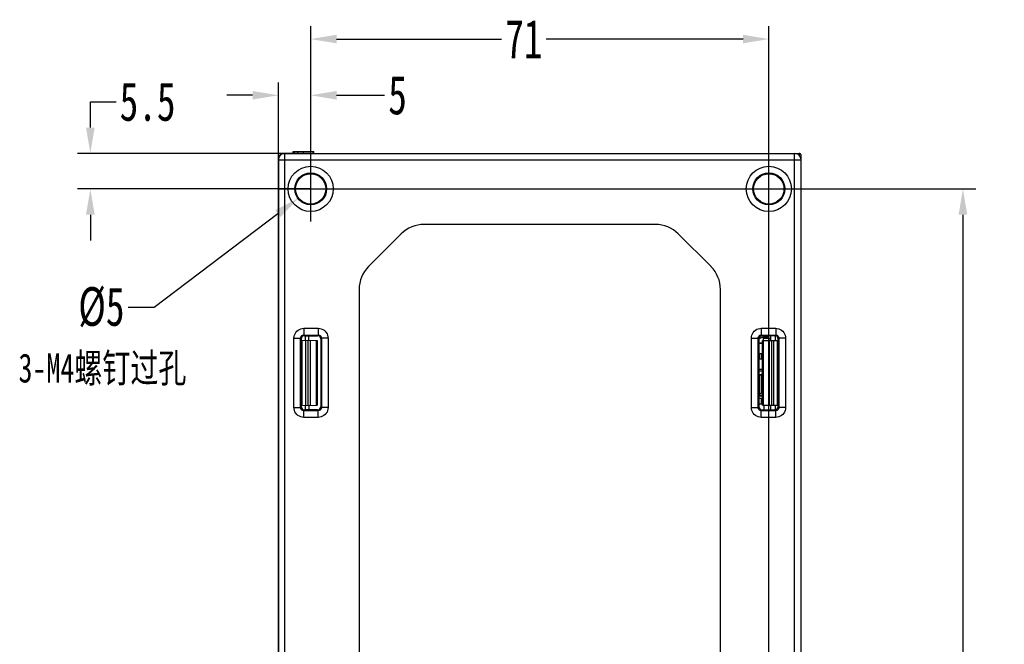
# Model space of a CAD drawing. Header units: millimetres. Extents: x -245 to 2192, y -983 to -162.
# Tile 46 of 48: x 1819 to 1971, y -462 to -366. Entities that reach past the tile are written whole.
import ezdxf

# ---------------------------------------------------------------- set-up
doc = ezdxf.new("R2010")
doc.units = ezdxf.units.MM
doc.header["$LTSCALE"] = 30.734
doc.header["$PDMODE"] = 3
doc.header["$PDSIZE"] = 2
doc.layers.get('0').update_dxf_attribs({"linetype": 'CONTINUOUS'})
doc.layers.get('Defpoints').update_dxf_attribs({"linetype": 'CONTINUOUS'})
for name, color, linetype in [('00_COMPONENTS', 7, 'CONTINUOUS'), ('02___PRT_ALL_AXES', 7, 'CONTINUOUS'), ('08_ALL_DRAFTS', 7, 'CONTINUOUS'), ('09_ALL_ROUNDS', 7, 'CONTINUOUS'), ('10_ALL_CHAMFER', 7, 'CONTINUOUS'), ('20_ALL_FEATURES', 7, 'CONTINUOUS'), ('ECAD_04023020', 7, 'CONTINUOUS'), ('ECAD_04027737', 7, 'CONTINUOUS'), ('ECAD_05020001', 7, 'CONTINUOUS'), ('ECAD_06010059', 7, 'CONTINUOUS'), ('ECAD_06011014', 7, 'CONTINUOUS'), ('ECAD_06013004', 7, 'CONTINUOUS'), ('ECAD_06013011', 7, 'CONTINUOUS'), ('ECAD_10014069', 7, 'CONTINUOUS')]:
    doc.layers.add(name, color=color, linetype=linetype)
doc.styles.get("Standard").update_dxf_attribs({"font": 'txt', "width": 0.707})
doc.dimstyles.get("Standard").update_dxf_attribs({"dimtxt": 3.5, "dimasz": 4, "dimexe": 2, "dimexo": 0, "dimtad": 1, "dimdsep": 46, "dimtxsty": 'Standard', "dimcen": 0.09, "dimclrt": 5, "dimadec": 0, "dimazin": 0, "dimtol": 1, "dimtp": 0.01, "dimtm": 0.01, "dimtfac": 1, "dimtofl": 0, "dimtmove": 0, "dimatfit": 3, "dimfxl": 0, "dimtolj": 1, "dimarcsym": 0})

# ---------------------------------------------------------------- blocks, each defined once
blk = doc.blocks.new('*D24')
at = {"color": 0, "lineweight": -2}
for p, q in [((1863.88, -391.9), (1863.88, -366.69)), ((1934.88, -551.9), (1934.88, -366.69)), ((1867.88, -368.69), (1893.46, -368.69)), ((1930.88, -368.69), (1900.37, -368.69))]:
    blk.add_line(p, q, dxfattribs=at)
at = {"color": 0}
for points in [[(1867.88, -368.02), (1867.88, -369.35), (1863.88, -368.69)], [(1930.88, -368.02), (1930.88, -369.35), (1934.88, -368.69)]]:
    blk.add_solid(points, dxfattribs=at)
at = {"layer": 'Defpoints', "color": 0}
for p in [(1934.88, -368.69), (1863.88, -391.9), (1934.88, -551.9)]:
    blk.add_point(p, dxfattribs=at)
at = {"color": 0, "insert": (1896.91, -368.69), "char_height": 3.5, "attachment_point": 5}
blk.add_mtext('\\A1;{\\H1.7143x;71}', dxfattribs=at)
blk = doc.blocks.new('*D29')
at = {"color": 0, "lineweight": -2}
for p, q in [((1863.88, -391.9), (1966.96, -391.9)), ((1964.96, -395.9), (1964.96, -465.9)), ((1964.96, -547.9), (1964.96, -473.15)), ((1934.88, -551.9), (1966.96, -551.9))]:
    blk.add_line(p, q, dxfattribs=at)
at = {"color": 0}
for points in [[(1964.29, -395.9), (1965.63, -395.9), (1964.96, -391.9)], [(1964.29, -547.9), (1965.63, -547.9), (1964.96, -551.9)]]:
    blk.add_solid(points, dxfattribs=at)
at = {"layer": 'Defpoints', "color": 0}
for p in [(1863.88, -391.9), (1934.88, -551.9), (1964.96, -551.9)]:
    blk.add_point(p, dxfattribs=at)
at = {"color": 0, "insert": (1964.96, -469.53), "char_height": 3.5, "attachment_point": 5}
blk.add_mtext('\\A1;{\\H1.7143x;160}', dxfattribs=at)
blk = doc.blocks.new('*D25')
at = {"color": 0, "lineweight": -2}
for p, q in [((1858.88, -391.9), (1858.88, -375.4)), ((1863.88, -391.9), (1863.88, -375.4)), ((1854.88, -377.4), (1850.88, -377.4)), ((1867.88, -377.4), (1875.3, -377.4))]:
    blk.add_line(p, q, dxfattribs=at)
at = {"color": 0}
for points in [[(1854.88, -376.73), (1854.88, -378.06), (1858.88, -377.4)], [(1867.88, -376.73), (1867.88, -378.06), (1863.88, -377.4)]]:
    blk.add_solid(points, dxfattribs=at)
at = {"layer": 'Defpoints', "color": 0}
for p in [(1858.88, -377.4), (1858.88, -391.9), (1863.88, -391.9)]:
    blk.add_point(p, dxfattribs=at)
at = {"color": 0, "insert": (1877.34, -377.4), "char_height": 3.5, "attachment_point": 5}
blk.add_mtext('\\A1;{\\H1.7143x;5}', dxfattribs=at)
blk = doc.blocks.new('*D31')
at = {"color": 0, "lineweight": -2}
for p, q in [((1829.73, -382.4), (1829.73, -378.4)), ((1829.73, -378.4), (1833.73, -378.4)), ((1863.88, -386.4), (1827.73, -386.4)), ((1863.88, -391.9), (1827.73, -391.9)), ((1829.73, -395.9), (1829.73, -399.9))]:
    blk.add_line(p, q, dxfattribs=at)
at = {"color": 0}
for points in [[(1829.06, -382.4), (1830.4, -382.4), (1829.73, -386.4)], [(1829.06, -395.9), (1830.4, -395.9), (1829.73, -391.9)]]:
    blk.add_solid(points, dxfattribs=at)
at = {"layer": 'Defpoints', "color": 0}
for p in [(1863.88, -386.4), (1829.73, -391.9), (1863.88, -391.9)]:
    blk.add_point(p, dxfattribs=at)
at = {"color": 0, "insert": (1838.6, -378.4), "char_height": 3.5, "attachment_point": 5}
blk.add_mtext('\\A1;{\\H1.7143x;5.5}', dxfattribs=at)
blk = doc.blocks.new('*D32')
at = {"color": 0, "lineweight": -2}
for p, q in [((1863.88, -396.93), (1863.88, -386.87)), ((1858.85, -391.9), (1868.91, -391.9)), ((1839.6, -410.25), (1858.81, -395.73)), ((1835.6, -410.25), (1839.6, -410.25))]:
    blk.add_line(p, q, dxfattribs=at)
at = {"color": 0}
blk.add_solid([(1858.41, -395.2), (1859.21, -396.26), (1862, -393.32)], dxfattribs=at)
at = {"layer": 'Defpoints', "color": 0}
for p in [(1865.75, -390.49), (1862, -393.32)]:
    blk.add_point(p, dxfattribs=at)
at = {"color": 0, "insert": (1831.44, -410.25), "char_height": 3.5, "attachment_point": 5}
blk.add_mtext('\\A1;{\\H1.7143x;Ø5}', dxfattribs=at)

msp = doc.modelspace()

# ---------------------------------------------------------------- linework, layer by layer
at = {"linetype": 'Continuous'}
for p, q in [((1858.88, -556.4), (1858.88, -386.4)), ((1858.88, -556.1), (1858.88, -386.7)), ((1861.36, -386.4), (1861.36, -386.1)), ((1861.36, -386.1), (1864.28, -386.1)), ((1861.39, -386.4), (1861.39, -386.1)), ((1861.87, -386.4), (1861.87, -386.1)), ((1862.76, -386.4), (1862.76, -386.1)), ((1863.88, -386.4), (1863.88, -386.1)), ((1864.28, -386.4), (1864.28, -386.1)), ((1935.09, -415.03), (1935.09, -415.4))]:
    msp.add_line(p, q, dxfattribs=at)
msp.add_circle((1863.88, -391.9), 2.35)
msp.add_arc((1859.18, -386.7), 0.3, 90, 180, dxfattribs=at)
at = {"layer": '00_COMPONENTS', "linetype": 'Continuous'}
for p, q in [((1858.88, -387.4), (1858.88, -555.4)), ((1858.88, -387.4), (1939.88, -387.4)), ((1859.88, -556.4), (1859.88, -386.4)), ((1859.88, -386.4), (1939.58, -386.4)), ((1938.88, -554.4), (1938.88, -386.4)), ((1939.07, -386.42), (1939.58, -386.42)), ((1939.58, -386.4), (1939.58, -386.69)), ((1939.66, -386.43), (1939.58, -386.42)), ((1939.88, -556.1), (1939.88, -386.7)), ((1917.31, -397.4), (1881.45, -397.4)), ((1872.84, -403.94), (1877.92, -398.87)), ((1920.84, -398.87), (1925.92, -403.94)), ((1871.38, -407.47), (1871.38, -533.83)), ((1927.38, -533.83), (1927.38, -407.47)), ((1862.81, -413.5), (1862.81, -414.54)), ((1862.81, -413.5), (1865.04, -413.5)), ((1865.04, -413.5), (1865.04, -414.54)), ((1933.71, -413.5), (1933.71, -414.54)), ((1933.71, -413.5), (1935.94, -413.5)), ((1935.94, -413.5), (1935.94, -414.54)), ((1861.28, -425.77), (1861.28, -415.04)), ((1861.28, -415.04), (1862.31, -415.04)), ((1862.31, -425.77), (1862.31, -415.04)), ((1862.43, -415.15), (1862.31, -415.04)), ((1862.93, -414.65), (1862.81, -414.54)), ((1862.81, -414.54), (1865.04, -414.54)), ((1862.93, -414.65), (1864.93, -414.65)), ((1864.93, -414.65), (1865.04, -414.54)), ((1865.43, -415.15), (1865.54, -415.04)), ((1865.54, -415.04), (1865.54, -425.77)), ((1866.58, -415.04), (1865.54, -415.04)), ((1866.58, -415.04), (1866.58, -425.77)), ((1932.18, -425.77), (1932.18, -415.04)), ((1932.18, -415.04), (1933.21, -415.04)), ((1933.21, -425.77), (1933.21, -415.04)), ((1933.21, -415.04), (1933.33, -415.16)), ((1933.71, -414.54), (1935.94, -414.54)), ((1933.71, -414.54), (1933.83, -414.66)), ((1935.83, -414.65), (1933.83, -414.66)), ((1935.18, -415.4), (1935.18, -414.65)), ((1935.94, -414.54), (1935.83, -414.65)), ((1935.88, -414.65), (1935.88, -415.4)), ((1936.44, -415.04), (1936.33, -415.15)), ((1937.48, -415.04), (1936.44, -415.04)), ((1936.44, -415.04), (1936.44, -425.77)), ((1937.48, -415.04), (1937.48, -425.77)), ((1862.43, -425.65), (1862.43, -415.15)), ((1865.43, -415.15), (1865.43, -425.65)), ((1933.33, -415.16), (1933.33, -425.65)), ((1933.88, -425.4), (1933.88, -415.4)), ((1933.88, -415.4), (1936.24, -415.4)), ((1934.03, -425.4), (1934.03, -415.4)), ((1934.93, -415.4), (1934.93, -425.4)), ((1935.29, -415.4), (1935.29, -425.4)), ((1935.67, -425.4), (1935.67, -415.4)), ((1936.19, -415.4), (1936.19, -425.4)), ((1936.24, -425.4), (1936.24, -415.4)), ((1936.33, -425.65), (1936.33, -415.15)), ((1862.43, -425.65), (1862.31, -425.77)), ((1865.43, -425.65), (1865.54, -425.77)), ((1933.21, -425.77), (1933.33, -425.65)), ((1933.88, -425.4), (1936.24, -425.4)), ((1935.18, -426.15), (1935.18, -425.4)), ((1935.88, -425.4), (1935.88, -426.15)), ((1936.44, -425.77), (1936.33, -425.65)), ((1861.28, -425.77), (1862.31, -425.77)), ((1862.93, -426.15), (1862.81, -426.27)), ((1862.81, -427.3), (1862.81, -426.27)), ((1865.04, -426.27), (1862.81, -426.27)), ((1864.93, -426.15), (1862.93, -426.15)), ((1864.93, -426.15), (1865.04, -426.27)), ((1865.04, -427.3), (1865.04, -426.27)), ((1866.58, -425.77), (1865.54, -425.77)), ((1932.18, -425.77), (1933.21, -425.77)), ((1933.71, -426.27), (1933.83, -426.15)), ((1935.94, -426.27), (1933.71, -426.27)), ((1933.71, -427.3), (1933.71, -426.27)), ((1933.83, -426.15), (1935.83, -426.15)), ((1935.94, -426.27), (1935.83, -426.15)), ((1935.94, -427.3), (1935.94, -426.27)), ((1937.48, -425.77), (1936.44, -425.77)), ((1865.04, -427.3), (1862.81, -427.3)), ((1935.94, -427.3), (1933.71, -427.3))]:
    msp.add_line(p, q, dxfattribs=at)
for points in [[(1939.88, -386.72), (1939.87, -386.64), (1939.84, -386.57), (1939.79, -386.51), (1939.73, -386.46), (1939.66, -386.43)], [(1861.28, -415.04), (1861.3, -414.79), (1861.35, -414.56), (1861.45, -414.34), (1861.57, -414.13), (1861.73, -413.95), (1861.92, -413.79), (1862.12, -413.67), (1862.35, -413.57), (1862.58, -413.52), (1862.81, -413.5)], [(1865.04, -413.5), (1865.29, -413.52), (1865.52, -413.58), (1865.74, -413.67), (1865.95, -413.8), (1866.13, -413.95), (1866.29, -414.14), (1866.42, -414.35), (1866.51, -414.57), (1866.56, -414.8), (1866.58, -415.04)], [(1932.18, -415.04), (1932.2, -414.79), (1932.26, -414.56), (1932.35, -414.34), (1932.47, -414.13), (1932.63, -413.95), (1932.82, -413.79), (1933.03, -413.66), (1933.25, -413.57), (1933.48, -413.52), (1933.71, -413.5)], [(1935.94, -413.5), (1936.19, -413.52), (1936.42, -413.58), (1936.64, -413.67), (1936.85, -413.8), (1937.03, -413.96), (1937.19, -414.14), (1937.32, -414.35), (1937.41, -414.58), (1937.46, -414.8), (1937.48, -415.04)], [(1862.31, -415.04), (1862.32, -414.96), (1862.34, -414.88), (1862.37, -414.81), (1862.41, -414.74), (1862.46, -414.68), (1862.52, -414.63), (1862.59, -414.59), (1862.66, -414.56), (1862.74, -414.54), (1862.81, -414.54)], [(1865.04, -414.54), (1865.12, -414.54), (1865.2, -414.56), (1865.27, -414.59), (1865.34, -414.63), (1865.4, -414.68), (1865.45, -414.74), (1865.49, -414.81), (1865.52, -414.88), (1865.54, -414.96), (1865.54, -415.04)], [(1933.21, -415.04), (1933.22, -414.96), (1933.24, -414.88), (1933.27, -414.81), (1933.31, -414.74), (1933.36, -414.68), (1933.42, -414.63), (1933.49, -414.59), (1933.56, -414.56), (1933.64, -414.54), (1933.71, -414.54)], [(1935.94, -414.54), (1936.02, -414.54), (1936.1, -414.56), (1936.17, -414.59), (1936.24, -414.63), (1936.3, -414.68), (1936.35, -414.74), (1936.39, -414.81), (1936.42, -414.89), (1936.44, -414.96), (1936.44, -415.04)], [(1862.81, -427.3), (1862.57, -427.28), (1862.34, -427.23), (1862.12, -427.13), (1861.91, -427.01), (1861.73, -426.85), (1861.57, -426.67), (1861.44, -426.46), (1861.35, -426.23), (1861.3, -426), (1861.28, -425.77)], [(1862.81, -426.27), (1862.74, -426.26), (1862.66, -426.24), (1862.59, -426.21), (1862.52, -426.17), (1862.46, -426.12), (1862.41, -426.06), (1862.37, -425.99), (1862.34, -425.92), (1862.32, -425.84), (1862.31, -425.77)], [(1865.54, -425.77), (1865.54, -425.85), (1865.52, -425.92), (1865.49, -426), (1865.45, -426.06), (1865.4, -426.12), (1865.34, -426.17), (1865.27, -426.21), (1865.2, -426.24), (1865.12, -426.26), (1865.04, -426.27)], [(1866.58, -425.77), (1866.56, -426.01), (1866.5, -426.24), (1866.41, -426.47), (1866.28, -426.67), (1866.13, -426.86), (1865.94, -427.01), (1865.73, -427.14), (1865.51, -427.23), (1865.28, -427.28), (1865.04, -427.3)], [(1933.71, -427.3), (1933.47, -427.28), (1933.24, -427.23), (1933.01, -427.13), (1932.81, -427.01), (1932.62, -426.85), (1932.47, -426.66), (1932.34, -426.45), (1932.25, -426.23), (1932.2, -426), (1932.18, -425.77)], [(1933.71, -426.27), (1933.64, -426.26), (1933.56, -426.24), (1933.49, -426.21), (1933.42, -426.17), (1933.36, -426.12), (1933.31, -426.06), (1933.27, -425.99), (1933.24, -425.92), (1933.22, -425.84), (1933.21, -425.77)], [(1936.44, -425.77), (1936.44, -425.85), (1936.42, -425.92), (1936.39, -426), (1936.35, -426.06), (1936.3, -426.12), (1936.24, -426.17), (1936.17, -426.21), (1936.1, -426.24), (1936.02, -426.26), (1935.94, -426.27)], [(1937.48, -425.77), (1937.46, -426.01), (1937.4, -426.24), (1937.31, -426.47), (1937.18, -426.67), (1937.03, -426.86), (1936.84, -427.01), (1936.63, -427.14), (1936.41, -427.23), (1936.18, -427.28), (1935.94, -427.3)]]:
    msp.add_lwpolyline(points, dxfattribs=at)
for centre, radius in [((1863.88, -391.9), 3.5), ((1934.88, -391.9), 3.5), ((1863.88, -391.9), 2.47), ((1934.88, -391.9), 2.47)]:
    msp.add_circle(centre, radius, dxfattribs=at)
for centre, radius, start, end in [((1859.88, -387.4), 1, 90, 180), ((1938.88, -387.4), 1, 0, 90), ((1939.58, -386.7), 0.3, 0, 90), ((1881.45, -402.4), 5, 90, 135), ((1917.31, -402.4), 5, 45, 90), ((1876.38, -407.47), 5, 135, 180), ((1922.38, -407.47), 5, 0, 45)]:
    msp.add_arc(centre, radius, start, end, dxfattribs=at)
msp.add_ellipse((1934.88, -391.9), major_axis=(2.35, 0), ratio=0.999999, dxfattribs=at)
for centre, major_axis, ratio, start_param, end_param in [((1862.93, -415.15), (0.418, -0.276), 0.997682, 2.154084, 3.723663), ((1864.93, -415.15), (0.08, 0.494), 0.999038, -1.409799, 0.159779), ((1933.83, -415.16), (-0.035, 0.499), 0.998924, -0.069785, 1.499793), ((1935.83, -415.15), (0.423, 0.269), 0.997481, -0.566156, 1.003422), ((1862.93, -425.65), (0.418, 0.276), 0.997682, 2.559523, 4.129101), ((1864.93, -425.65), (-0.08, 0.494), 0.999038, -3.301372, -1.731793), ((1933.83, -425.65), (0.035, 0.499), 0.998924, -4.641386, -3.071807), ((1935.83, -425.65), (0.423, -0.269), 0.997481, -1.003422, 0.566156)]:
    msp.add_ellipse(centre, major_axis=major_axis, ratio=ratio, start_param=start_param, end_param=end_param, dxfattribs=at)
at = {"layer": '02___PRT_ALL_AXES', "linetype": 'Continuous'}
msp.add_line((1934, -415.03), (1935.18, -415.03), dxfattribs=at)
at = {"layer": '08_ALL_DRAFTS', "linetype": 'Continuous'}
for p, q in [((1862.52, -425.46), (1862.52, -415.34)), ((1863.08, -426.15), (1863.08, -425.45)), ((1863.58, -425.44), (1863.58, -426.15))]:
    msp.add_line(p, q, dxfattribs=at)
at = {"layer": '09_ALL_ROUNDS', "linetype": 'Continuous'}
for p, q in [((1858.88, -386.7), (1858.88, -387.4)), ((1859.18, -386.4), (1859.18, -386.69)), ((1859.18, -386.4), (1859.88, -386.4)), ((1863.08, -415.35), (1863.08, -414.65)), ((1862.52, -415.34), (1864.88, -415.4)), ((1862.57, -425.46), (1862.57, -415.34)), ((1863.09, -415.36), (1863.09, -425.45)), ((1863.47, -425.44), (1863.47, -415.37)), ((1863.83, -425.43), (1863.83, -415.37)), ((1864.73, -415.4), (1864.73, -425.41)), ((1864.88, -415.4), (1864.88, -425.4)), ((1862.52, -425.46), (1864.88, -425.4))]:
    msp.add_line(p, q, dxfattribs=at)
at = {"layer": '10_ALL_CHAMFER', "linetype": 'Continuous'}
for p, q in [((1863.58, -415.37), (1863.58, -414.65)), ((1933.68, -424.34), (1933.68, -425.19))]:
    msp.add_line(p, q, dxfattribs=at)
at = {"layer": '20_ALL_FEATURES', "linetype": 'Continuous'}
for p, q in [((1861.16, -386.4), (1861.16, -386.1)), ((1861.16, -386.1), (1861.32, -386.1)), ((1861.19, -386.4), (1861.19, -386.1)), ((1864.28, -386.1), (1864.38, -386.1)), ((1864.38, -386.4), (1864.38, -386.1))]:
    msp.add_line(p, q, dxfattribs=at)
at = {"layer": 'ECAD_04023020', "linetype": 'Continuous'}
msp.add_line((1933.33, -424.34), (1933.33, -424.79), dxfattribs=at)
msp.add_arc((1933.31, -424.79), 0.02, 339.2676, 0, dxfattribs=at)
at = {"layer": 'ECAD_04027737', "linetype": 'Continuous'}
for p, q in [((1933.33, -415.79), (1933.88, -415.79)), ((1933.33, -417.39), (1933.88, -417.39)), ((1933.33, -418.21), (1933.88, -418.21)), ((1933.33, -419.81), (1933.88, -419.81)), ((1933.33, -423.86), (1933.88, -423.86)), ((1933.33, -425.19), (1933.88, -425.19)), ((1934.08, -425.4), (1934.08, -426.15))]:
    msp.add_line(p, q, dxfattribs=at)
at = {"layer": 'ECAD_05020001', "linetype": 'Continuous'}
for p, q in [((1933.82, -414.9), (1934.03, -414.9)), ((1934, -414.9), (1934, -415.4)), ((1934.03, -414.79), (1934.03, -414.9)), ((1933.33, -415.75), (1933.88, -415.75)), ((1933.33, -420.11), (1933.88, -420.11))]:
    msp.add_line(p, q, dxfattribs=at)
at = {"layer": 'ECAD_06010059', "linetype": 'Continuous'}
for p, q in [((1933.46, -420.67), (1933.88, -420.58)), ((1933.88, -421.16), (1933.74, -421.16)), ((1933.82, -424.03), (1933.33, -424.03)), ((1933.88, -422.79), (1933.74, -422.79)), ((1933.74, -423.35), (1933.88, -423.38)), ((1933.33, -424.34), (1933.88, -424.34))]:
    msp.add_line(p, q, dxfattribs=at)
at = {"layer": 'ECAD_06011014', "linetype": 'Continuous'}
msp.add_line((1933.74, -417.93), (1933.88, -417.93), dxfattribs=at)
at = {"layer": 'ECAD_06013004', "linetype": 'Continuous'}
for p, q in [((1933.44, -418.21), (1933.44, -417.39)), ((1933.74, -418.21), (1933.74, -417.39)), ((1933.33, -420.66), (1933.44, -420.66)), ((1933.44, -420.66), (1933.44, -423.7)), ((1933.74, -420.81), (1933.44, -420.66)), ((1933.74, -420.81), (1933.74, -423.55)), ((1933.33, -423.7), (1933.44, -423.7)), ((1933.74, -423.55), (1933.44, -423.7))]:
    msp.add_line(p, q, dxfattribs=at)
at = {"layer": 'ECAD_06013011', "linetype": 'Continuous'}
for p, q in [((1934.03, -414.82), (1934.71, -414.82)), ((1934.71, -414.82), (1934.71, -414.65))]:
    msp.add_line(p, q, dxfattribs=at)
at = {"layer": 'ECAD_10014069', "linetype": 'Continuous'}
msp.add_line((1933.33, -415.15), (1934.29, -414.65), dxfattribs=at)

# ---------------------------------------------------------------- texts
at = {"color": 2, "insert": (1818.6, -417.4), "char_height": 4.5, "attachment_point": 1}
msp.add_mtext_dynamic_manual_height_columns('{\\fSimSun|b0|i0|c134|p2;3-M4螺钉过孔}', width=144.371, gutter_width=1, heights=[0], dxfattribs=at)

# ---------------------------------------------------------------- dimensions: what is measured, and where the dimension line sits
at = {"color": 2}
for base, p2, picture, middle in [((1934.88, -368.69), (1934.88, -551.9), '*D24', (1896.91, -368.69)), ((1858.88, -377.4), (1858.88, -391.9), '*D25', (1877.34, -377.4))]:
    dim = msp.add_linear_dim(base=base, p1=(1863.88, -391.9), p2=p2, text='{\\H1.7143x;<>}', dimstyle='Standard', override={"dimtad": 0, "dimtih": 1, "dimtoh": 1, "dimdec": 0, "dimzin": 0, "dimcen": 5.0292, "dimclrt": 0, "dimtol": 0, "dimtdec": 4, "dimtzin": 0}, dxfattribs=at)
    dim.commit()
    dim.dimension.update_dxf_attribs({"geometry": picture, "text_midpoint": middle, "dimtype": 160})
for base, p1, p2, override, picture, middle in [((1829.73, -391.9), (1863.88, -386.4), (1863.88, -391.9), {"dimtad": 0, "dimtih": 1, "dimtoh": 1, "dimdec": 1, "dimzin": 0, "dimcen": 5.0292, "dimclrt": 0, "dimtol": 0, "dimtdec": 4, "dimtzin": 0}, '*D31', (1838.6, -378.4)), ((1964.96, -551.9), (1863.88, -391.9), (1934.88, -551.9), {"dimtad": 0, "dimtih": 1, "dimtoh": 1, "dimdec": 0, "dimzin": 0, "dimcen": 5.0292, "dimclrt": 0, "dimtol": 0, "dimtdec": 4, "dimtzin": 0}, '*D29', (1964.96, -469.53))]:
    dim = msp.add_linear_dim(base=base, p1=p1, p2=p2, angle=90, text='{\\H1.7143x;<>}', dimstyle='Standard', override=override, dxfattribs=at)
    dim.commit()
    dim.dimension.update_dxf_attribs({"geometry": picture, "text_midpoint": middle, "dimtype": 160})
dim = msp.add_diameter_dim_2p(p1=(1865.75, -390.49), p2=(1862, -393.32), text='{\\H1.7143x;Ø5}', dimstyle='Standard', override={"dimtad": 0, "dimtih": 1, "dimtoh": 1, "dimdec": 1, "dimzin": 0, "dimcen": 5.0292, "dimclrt": 0, "dimtol": 0, "dimtdec": 4, "dimtzin": 0}, dxfattribs=at)
dim.commit()
dim.dimension.update_dxf_attribs({"geometry": '*D32', "text_midpoint": (1831.44, -410.25), "dimtype": 163})

doc.saveas('drawing.dxf')
